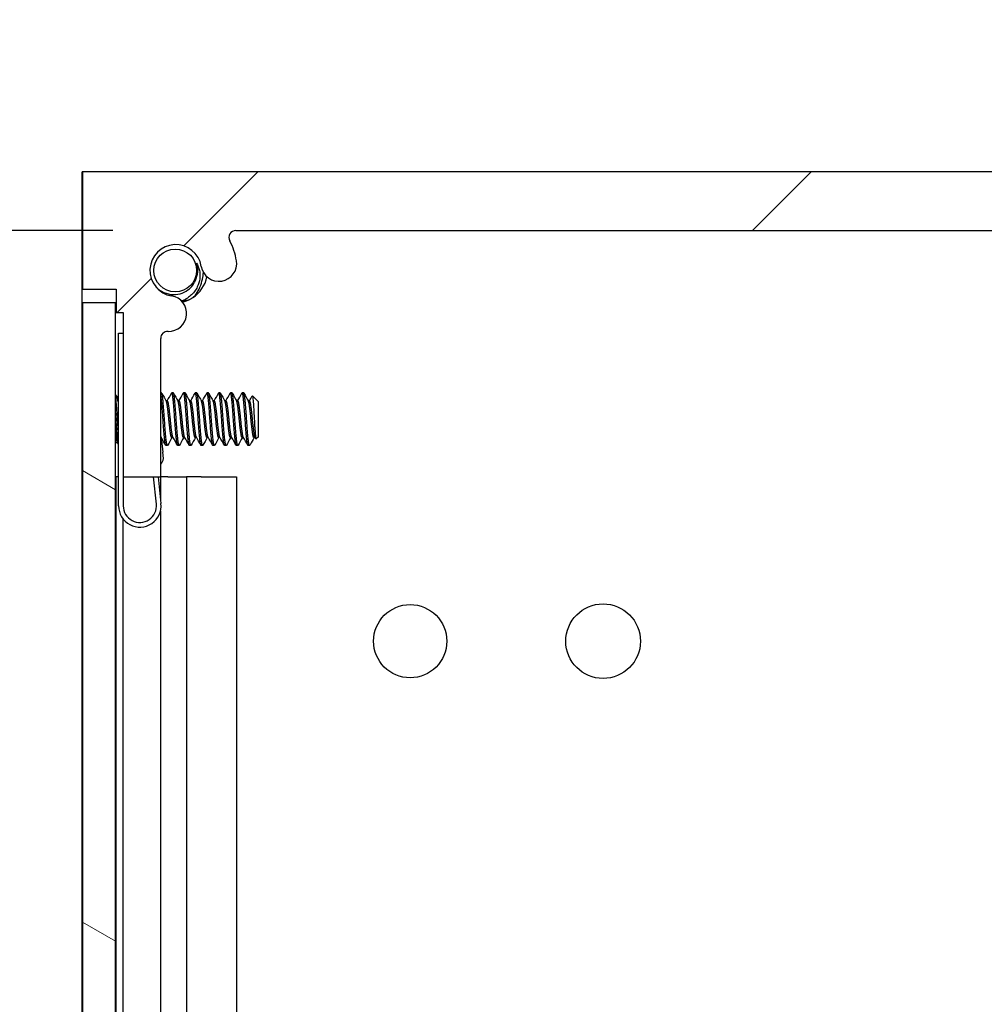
# Model space of a CAD drawing. Header units: millimetres. Extents: x 64 to 1798, y 64 to 1375.
# Tile 48 of 66: x 939 to 991, y 967 to 1020. Entities that reach past the tile are written whole.
import ezdxf

# ---------------------------------------------------------------- set-up
doc = ezdxf.new("R2010")
doc.units = ezdxf.units.MM
doc.header["$LTSCALE"] = 6.666667
for name, color, linetype, lineweight in [('Dimension (ANSI)', 7, 'Continuous', 25), ('Hatch (ANSI)', 7, 'Continuous', 18), ('Visible (ANSI)', 7, 'Continuous', 25)]:
    doc.layers.add(name, color=color, linetype=linetype, lineweight=lineweight)
doc.styles.add('Note Text (ANSI)', font='tahoma.ttf')
doc.dimstyles.new('Default - mm (ANSI)', dxfattribs={"dimscale": 6.666667, "dimtxt": 1.75, "dimasz": 1.5, "dimexe": 2, "dimexo": 1, "dimgap": 0.8, "dimtad": 0, "dimtih": 1, "dimtoh": 1, "dimrnd": 1e-08, "dimzin": 0, "dimdsep": 46, "dimtxsty": 'Note Text (ANSI)', "dimblk": 'Filled-2', "dimcen": 0.09, "dimdle": 10, "dimclrd": 256, "dimclre": 256, "dimclrt": 256, "dimadec": 1, "dimazin": 0, "dimtfac": 1.741714, "dimtofl": 0, "dimtmove": 0, "dimatfit": 3, "dimldrblk": 'Filled-1', "dimfxl": 1, "dimtolj": 1, "dimtzin": 0, "dimlwd": -1, "dimlwe": -1, "dimarcsym": 0})

# ---------------------------------------------------------------- blocks, each defined once
blk = doc.blocks.new('Filled-2')
at = {"color": 0}
for p, q in [((0, 0), (-1, 0.1667)), ((-1, 0.1667), (-1, -0.1667)), ((-1, 0), (0, 0)), ((-1, -0.1667), (0, 0))]:
    blk.add_line(p, q, dxfattribs=at)
at = {"color": 0, "flags": 128}
blk.add_lwpolyline([(-1, -0.1667), (0, 0), (-1, 0.1667), (-1, -0.1667)], dxfattribs=at)
at = {"color": 0}
blk.add_solid([(-1, -0.1667), (0, 0), (-1, 0.1667), (-1, -0.1667)], dxfattribs=at)
blk = doc.blocks.new('*D12')
at = {"layer": 'Defpoints', "color": 0, "transparency": 16777216}
for p in [(942.472, 1011.838), (862.728, 1008.663), (950.782, 1008.663)]:
    blk.add_point(p, dxfattribs=at)
at = {"layer": 'Dimension (ANSI)', "transparency": 16777216}
for p, q in [((862.728, 1021.838), (862.728, 1062.613)), ((862.728, 1062.613), (872.728, 1062.613)), ((935.806, 1011.838), (849.395, 1011.838)), ((944.115, 1008.663), (849.395, 1008.663)), ((862.728, 998.663), (862.728, 988.663))]:
    blk.add_line(p, q, dxfattribs=at)
at = {"layer": 'Dimension (ANSI)', "transparency": 16777216, "xscale": 10, "yscale": 10, "zscale": 10}
for p, rotation in [((862.728, 1011.838), 270), ((862.728, 1008.663), 90)]:
    blk.add_blockref('Filled-2', p, dxfattribs=dict(at, rotation=rotation))
at = {"layer": 'Dimension (ANSI)', "transparency": 16777216, "char_height": 11.66667, "attachment_point": 5, "style": 'Note Text (ANSI)'}
for s, insert in [('\\A1; 3.18 mm', (911.667, 1074.046)), ('\\A1;[0.125 in]', (911.667, 1049.648))]:
    blk.add_mtext(s, dxfattribs=dict(at, insert=insert))
blk = doc.blocks.new('Filled-1')
at = {"color": 0}
for p, q in [((0, 0), (-1, 0.3333)), ((-1, 0.3333), (-1, -0.3333)), ((-1, 0), (0, 0)), ((-1, -0.3333), (0, 0))]:
    blk.add_line(p, q, dxfattribs=at)
at = {"color": 0, "flags": 128}
blk.add_lwpolyline([(-1, -0.3333), (0, 0), (-1, 0.3333), (-1, -0.3333)], dxfattribs=at)
at = {"color": 0}
blk.add_solid([(-1, -0.3333), (0, 0), (-1, 0.3333), (-1, -0.3333)], dxfattribs=at)

msp = doc.modelspace()

# ---------------------------------------------------------------- hatches: boundary and pattern name
at = {"layer": 'Hatch (ANSI)'}
h = msp.add_hatch(dxfattribs=at)
h.set_pattern_fill('ANSI31', color=256, scale=169.333333, style=0)
h.set_pattern_definition([(45, (0, 0), (-14.9671, 14.9671), [])])
edge = h.paths.add_edge_path()
edge.add_line((1030.6105, 1005.4876), (1030.6105, 1011.8376))
edge.add_line((1030.6105, 1011.8376), (942.4725, 1011.8376))
edge.add_line((942.4725, 1011.8376), (942.4725, 1005.4876))
edge.add_line((942.4725, 1005.4876), (944.3015, 1005.4876))
edge.add_line((944.3015, 1005.4876), (944.3015, 1004.2176))
edge.add_line((944.3015, 1004.2176), (944.6825, 1004.2176))
edge.add_line((944.6825, 1004.2176), (944.6825, 995.3276))
edge.add_line((944.6825, 995.3276), (946.7145, 995.3276))
edge.add_line((946.7145, 995.3276), (946.7145, 1002.8263))
edge.add_ellipse((947.0955, 1002.8263), major_axis=(-0.381, 0), ratio=1, start_angle=267.54327, end_angle=360, ccw=False)
edge.add_ellipse((947.1532, 1004.1713), major_axis=(-0.0414, -0.9643), ratio=1, start_angle=0, end_angle=173.33968)
edge.add_ellipse((947.5275, 1006.5036), major_axis=(-0.2214, -1.3794), ratio=1, start_angle=108.23411, end_angle=360, ccw=False)
edge.add_ellipse((949.8599, 1006.8779), major_axis=(-0.953, -0.1529), ratio=1, start_angle=0, end_angle=180)
edge.add_ellipse((947.5275, 1006.5036), major_axis=(3.2854, 0.5272), ratio=1, start_angle=0, end_angle=19.53257)
edge.add_ellipse((950.7819, 1008.2816), major_axis=(-0.3344, -0.1827), ratio=1, start_angle=241.35038, end_angle=360, ccw=False)
edge.add_line((950.7819, 1008.6626), (1022.3011, 1008.6626))
edge.add_ellipse((1022.3011, 1008.2816), major_axis=(0, 0.381), ratio=1, start_angle=241.35038, end_angle=360, ccw=False)
edge.add_ellipse((1025.5555, 1006.5036), major_axis=(-2.92, 1.5953), ratio=1, start_angle=0, end_angle=19.53257)
edge.add_ellipse((1023.2231, 1006.8779), major_axis=(-0.953, 0.1529), ratio=1, start_angle=0, end_angle=180)
edge.add_ellipse((1025.5555, 1006.5036), major_axis=(-1.3794, 0.2214), ratio=1, start_angle=108.23411, end_angle=360, ccw=False)
edge.add_ellipse((1025.9298, 1004.1713), major_axis=(-0.1529, 0.953), ratio=1, start_angle=0, end_angle=173.33968)
edge.add_ellipse((1025.9875, 1002.8263), major_axis=(-0.0163, 0.3806), ratio=1, start_angle=267.54327, end_angle=360, ccw=False)
edge.add_line((1026.3685, 1002.8263), (1026.3685, 995.3276))
edge.add_line((1026.3685, 995.3276), (1028.4005, 995.3276))
edge.add_line((1028.4005, 995.3276), (1028.4005, 1004.2176))
edge.add_line((1028.4005, 1004.2176), (1028.7815, 1004.2176))
edge.add_line((1028.7815, 1004.2176), (1028.7815, 1005.4876))
edge.add_line((1028.7815, 1005.4876), (1030.6105, 1005.4876))
h = msp.add_hatch(dxfattribs=at)
h.set_pattern_fill('ANSI31', color=256, scale=169.333333, angle=105, style=0)
h.set_pattern_definition([(150, (0, 0), (-10.58333, -18.33087), [])])
h.paths.add_polyline_path([(942.4725, 460.1469), (944.2759, 460.1469), (944.2759, 1004.7483), (942.4725, 1004.7483)])

# ---------------------------------------------------------------- linework, layer by layer
at = {"layer": 'Visible (ANSI)'}
for p, q in [((942.4594, 995.3376), (942.4594, 1011.8376)), ((942.4725, 1011.8376), (942.4594, 1011.8376)), ((1030.6105, 1011.8376), (942.4725, 1011.8376)), ((942.4725, 1011.8376), (942.4725, 1005.4876)), ((950.7819, 1008.6626), (1022.3011, 1008.6626)), ((942.4725, 1005.4876), (944.3015, 1005.4876)), ((944.3015, 1005.4876), (944.3015, 1004.2176)), ((944.2759, 1004.7483), (942.4725, 1004.7483)), ((942.4725, 1004.7483), (942.4725, 460.1469)), ((944.2759, 460.1469), (944.2759, 1004.7483)), ((944.3015, 1004.2176), (944.6825, 1004.2176)), ((944.6825, 1004.2176), (944.6825, 995.3276)), ((944.4325, 1003.1126), (944.6825, 1003.1126)), ((944.4325, 993.7626), (944.4325, 1003.1126)), ((946.7259, 1002.9107), (946.7236, 1002.909)), ((946.7244, 1002.9127), (946.7259, 1002.9107)), ((946.7145, 995.3276), (946.7145, 1002.8263)), ((944.4325, 999.6133), (944.2911, 999.7547)), ((946.7587, 999.8715), (946.7145, 999.8715)), ((947.3937, 999.8715), (947.3144, 999.8715)), ((948.0287, 999.8715), (947.9494, 999.8715)), ((948.6637, 999.8715), (948.5844, 999.8715)), ((949.2987, 999.8715), (949.2194, 999.8715)), ((949.9337, 999.8715), (949.8544, 999.8715)), ((950.5687, 999.8715), (950.4894, 999.8715)), ((951.2037, 999.8715), (951.1244, 999.8715)), ((951.9975, 999.3953), (951.6744, 999.7183)), ((947.0762, 999.4419), (947.0068, 999.4419)), ((947.7112, 999.4419), (947.6418, 999.4419)), ((948.3462, 999.4419), (948.2768, 999.4419)), ((948.9812, 999.4419), (948.9118, 999.4419)), ((949.6162, 999.4419), (949.5468, 999.4419)), ((950.2512, 999.4419), (950.1818, 999.4419)), ((950.8862, 999.4419), (950.8168, 999.4419)), ((951.5212, 999.4419), (951.4518, 999.4419)), ((951.9975, 997.503), (951.9975, 999.3953)), ((944.351, 997.2034), (944.2759, 997.1283)), ((946.7407, 997.4916), (946.7615, 997.2977)), ((946.7488, 997.4563), (946.7445, 997.4563)), ((946.7615, 997.2977), (946.8291, 996.6683)), ((947.0762, 997.0267), (946.9969, 997.0267)), ((947.3838, 997.4563), (947.3144, 997.4563)), ((947.7112, 997.0267), (947.6319, 997.0267)), ((948.0188, 997.4563), (947.9494, 997.4563)), ((948.3462, 997.0267), (948.2669, 997.0267)), ((948.6538, 997.4563), (948.5844, 997.4563)), ((948.9812, 997.0267), (948.9019, 997.0267)), ((949.2888, 997.4563), (949.2194, 997.4563)), ((949.6162, 997.0267), (949.5369, 997.0267)), ((949.9238, 997.4563), (949.8544, 997.4563)), ((950.2512, 997.0267), (950.1719, 997.0267)), ((950.5588, 997.4563), (950.4894, 997.4563)), ((950.8862, 997.0267), (950.8069, 997.0267)), ((951.1938, 997.4563), (951.1244, 997.4563)), ((951.5212, 997.0267), (951.4419, 997.0267)), ((951.8288, 997.4563), (951.7594, 997.4563)), ((951.9975, 997.503), (951.8787, 997.3842)), ((946.8658, 996.3273), (946.8291, 996.6683)), ((942.4725, 995.3376), (942.4594, 995.3376)), ((942.4594, 469.5576), (942.4594, 995.3376)), ((944.2884, 995.3376), (944.2759, 995.3376)), ((944.2884, 995.3376), (944.2884, 911.5581)), ((944.4325, 995.3376), (944.2884, 995.3376)), ((944.6825, 995.3276), (946.7145, 995.3276)), ((944.6825, 995.3276), (944.6825, 993.7626)), ((946.4773, 993.8588), (946.3195, 995.3276)), ((946.5709, 995.3276), (946.7259, 993.8855)), ((946.7014, 995.3276), (946.7014, 994.1136)), ((947.0987, 995.3376), (946.7145, 995.3376)), ((947.0987, 995.3376), (948.1053, 995.3376)), ((948.8937, 995.3376), (948.1053, 995.3376)), ((948.1053, 995.3376), (948.1053, 911.5457)), ((948.8937, 995.3376), (950.812, 995.3376)), ((950.812, 995.3376), (950.812, 911.249)), ((946.7014, 993.497), (946.7014, 913.4976)), ((944.6694, 993.0635), (944.6694, 913.4976))]:
    msp.add_line(p, q, dxfattribs=at)
for centre, radius in [((947.5013, 1006.5036), 1.1573), ((960.214, 986.4376), 1.981), ((970.6534, 986.4376), 2.0193)]:
    msp.add_circle(centre, radius, dxfattribs=at)
for centre, radius, start, end in [((950.7819, 1008.2816), 0.381, 90, 208.64962), ((947.5275, 1006.5036), 1.397, 9.11705, 260.88295), ((947.5275, 1006.5036), 3.3274, 9.11705, 28.64962), ((947.5013, 1006.5036), 1.2156, 333.64437, 18.64437), ((949.8599, 1006.8779), 0.9652, 189.11705, 9.11705), ((947.5013, 1006.5036), 1.75, 302.73718, 348.61231), ((947.1532, 1004.1713), 0.9652, 267.54327, 80.88295), ((947.5013, 1006.5036), 1.75, 282.77165, 297.26282), ((947.0955, 1002.8263), 0.381, 87.54327, 180), ((946.273, 996.4198), 0.6, 317.38281, 351.13415), ((945.5825, 993.7626), 1.15, 180, 6.13415), ((945.5825, 993.7626), 0.9, 180, 6.13415)]:
    msp.add_arc(centre, radius, start, end, dxfattribs=at)
for points in [[(948.6531, 1006.8922), (948.7281, 1006.7726), (948.7801, 1006.6425), (948.8087, 1006.5036)], [(944.2759, 999.7819), (944.2868, 999.7625), (944.2976, 999.7431), (944.3085, 999.7237)], [(946.7727, 999.8591), (946.8537, 999.7142), (946.9349, 999.5693), (947.0165, 999.4247)], [(947.0663, 999.4419), (947.1446, 999.5808), (947.2226, 999.7199), (947.3004, 999.8591)], [(947.4077, 999.8591), (947.4887, 999.7142), (947.5699, 999.5693), (947.6515, 999.4247)], [(947.7013, 999.4419), (947.7796, 999.5808), (947.8576, 999.7199), (947.9354, 999.8591)], [(948.0427, 999.8591), (948.1237, 999.7142), (948.2049, 999.5693), (948.2865, 999.4247)], [(948.3363, 999.4419), (948.4146, 999.5808), (948.4926, 999.7199), (948.5704, 999.8591)], [(948.6777, 999.8591), (948.7587, 999.7142), (948.8399, 999.5693), (948.9215, 999.4247)], [(948.9713, 999.4419), (949.0496, 999.5808), (949.1276, 999.7199), (949.2054, 999.8591)], [(949.3127, 999.8591), (949.3937, 999.7142), (949.4749, 999.5693), (949.5565, 999.4247)], [(949.6063, 999.4419), (949.6846, 999.5808), (949.7626, 999.7199), (949.8404, 999.8591)], [(949.9477, 999.8591), (950.0287, 999.7142), (950.1099, 999.5693), (950.1915, 999.4247)], [(950.2413, 999.4419), (950.3196, 999.5808), (950.3976, 999.7199), (950.4754, 999.8591)], [(950.5827, 999.8591), (950.6637, 999.7142), (950.7449, 999.5693), (950.8265, 999.4247)], [(950.8763, 999.4419), (950.9546, 999.5808), (951.0326, 999.7199), (951.1104, 999.8591)], [(951.2177, 999.8591), (951.2987, 999.7142), (951.3799, 999.5693), (951.4615, 999.4247)], [(951.5113, 999.4419), (951.5625, 999.5327), (951.6135, 999.6236), (951.6645, 999.7145)], [(944.4325, 997.0578), (944.4037, 997.1093), (944.3748, 997.1608), (944.3459, 997.2124)], [(946.9829, 997.0391), (946.9033, 997.1815), (946.8235, 997.3238), (946.7434, 997.4659)], [(947.3243, 997.4563), (947.246, 997.3174), (947.168, 997.1783), (947.0902, 997.0391)], [(947.6179, 997.0391), (947.5369, 997.1841), (947.4557, 997.3289), (947.3741, 997.4736)], [(947.9593, 997.4563), (947.881, 997.3174), (947.803, 997.1783), (947.7252, 997.0391)], [(948.2529, 997.0391), (948.1719, 997.1841), (948.0907, 997.3289), (948.0091, 997.4736)], [(948.5943, 997.4563), (948.516, 997.3174), (948.438, 997.1783), (948.3602, 997.0391)], [(948.8879, 997.0391), (948.8069, 997.1841), (948.7257, 997.3289), (948.6441, 997.4736)], [(949.2293, 997.4563), (949.151, 997.3174), (949.073, 997.1783), (948.9952, 997.0391)], [(949.5229, 997.0391), (949.4419, 997.1841), (949.3607, 997.3289), (949.2791, 997.4736)], [(949.8643, 997.4563), (949.786, 997.3174), (949.708, 997.1783), (949.6302, 997.0391)], [(950.1579, 997.0391), (950.0769, 997.1841), (949.9957, 997.3289), (949.9141, 997.4736)], [(950.4993, 997.4563), (950.421, 997.3174), (950.343, 997.1783), (950.2652, 997.0391)], [(950.7929, 997.0391), (950.7119, 997.1841), (950.6307, 997.3289), (950.5491, 997.4736)], [(951.1343, 997.4563), (951.056, 997.3174), (950.978, 997.1783), (950.9002, 997.0391)], [(951.4279, 997.0391), (951.3469, 997.1841), (951.2657, 997.3289), (951.1841, 997.4736)], [(951.5533, 997.0714), (951.5426, 997.0523), (951.5319, 997.0373), (951.5212, 997.0267)], [(951.7693, 997.4563), (951.697, 997.3282), (951.6251, 997.1998), (951.5533, 997.0714)], [(951.867, 997.3885), (951.851, 997.4169), (951.8351, 997.4452), (951.8191, 997.4736)]]:
    msp.add_open_spline(points, degree=3, dxfattribs=at)
for points, knots in [([(948.8087, 1006.5036), (948.8269, 1006.4147), (948.8514, 1006.2565), (948.808, 1005.9005), (948.7629, 1005.7492), (948.6548, 1005.5296), (948.6044, 1005.4456), (948.4127, 1005.1998), (948.2637, 1005.0677), (948.0397, 1004.9326), (947.9858, 1004.9044), (947.9326, 1004.8801)], [-0.24859162, -0.24859162, -0.24859162, -0.24859162, -0.18447185, -0.18447185, -0.13477487, -0.13477487, -0.10701936, -0.10701936, -0.05891666, -0.05891666, -0.0433607, -0.0433607, -0.0433607, -0.0433607]), ([(948.6264, 1005.2168), (948.7836, 1005.4476), (948.9085, 1005.7279), (948.9987, 1006.1478), (949.0145, 1006.2747), (949.02, 1006.4011)], [0, 0, 0, 0, 0.08637865, 0.08637865, 0.12263776, 0.12263776, 0.12263776, 0.12263776]), ([(946.4429, 1005.623), (946.5032, 1005.5584), (946.5713, 1005.4979), (946.7915, 1005.3408), (946.9548, 1005.2677), (947.2876, 1005.1923), (947.4651, 1005.183), (947.8032, 1005.2423), (947.9534, 1005.2991), (948.2269, 1005.4661), (948.3247, 1005.5616), (948.4735, 1005.7346), (948.5414, 1005.845), (948.5906, 1005.964)], [-0.18826915, -0.18826915, -0.18826915, -0.18826915, -0.16890819, -0.16890819, -0.13215384, -0.13215384, -0.09808162, -0.09808162, -0.06858842, -0.06858842, -0.0387126, -0.0387126, 0, 0, 0, 0]), ([(948.3776, 1004.9858), (948.4407, 1005.0223), (948.503, 1005.0711), (948.5816, 1005.1559), (948.6054, 1005.186), (948.6264, 1005.2168)], [0.35507705, 0.35507705, 0.35507705, 0.35507705, 0.376950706, 0.376950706, 0.387862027, 0.387862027, 0.387862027, 0.387862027]), ([(947.8076, 1004.8808), (947.8087, 1004.8807), (947.8098, 1004.8807), (947.8515, 1004.8794), (947.8921, 1004.8792), (947.9326, 1004.8801)], [-0.041214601, -0.041214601, -0.041214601, -0.041214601, -0.040879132, -0.040879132, -0.028690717, -0.028690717, -0.028690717, -0.028690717]), ([(947.9326, 1004.8801), (947.9597, 1004.8806), (947.9868, 1004.8817), (948.027, 1004.884), (948.0401, 1004.8849), (948.0532, 1004.8858)], [0.254428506, 0.254428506, 0.254428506, 0.254428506, 0.262327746, 0.262327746, 0.266158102, 0.266158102, 0.266158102, 0.266158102]), ([(948.0532, 1004.8858), (948.0904, 1004.8886), (948.1283, 1004.8942), (948.241, 1004.9199), (948.3144, 1004.9494), (948.3776, 1004.9858)], [0.322292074, 0.322292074, 0.322292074, 0.322292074, 0.333203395, 0.333203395, 0.35507705, 0.35507705, 0.35507705, 0.35507705]), ([(944.4325, 999.3335), (944.4302, 999.3431), (944.4279, 999.3526), (944.3923, 999.498), (944.3671, 999.5853), (944.3339, 999.6728), (944.3212, 999.701), (944.3085, 999.7237)], [-0.078849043, -0.078849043, -0.078849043, -0.078849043, -0.076431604, -0.076431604, -0.041316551, -0.041316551, -0.019660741, -0.019660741, -0.019660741, -0.019660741]), ([(951.6645, 999.7145), (951.6663, 999.7178), (951.6682, 999.7197), (951.6789, 999.7219), (951.6878, 999.6912), (951.7031, 999.5817), (951.7107, 999.5015), (951.7288, 999.2605), (951.7371, 999.137), (951.7508, 998.9171), (951.756, 998.8292), (951.7677, 998.6222), (951.7729, 998.5222), (951.7766, 998.4491)], [-0.15822158, -0.15822158, -0.15822158, -0.15822158, -0.1484776, -0.1484776, -0.10250817, -0.10250817, -0.06653819, -0.06653819, -0.03897493, -0.03897493, -0.02198565, -0.02198565, -0.000001, -0.000001, -0.000001, -0.000001]), ([(951.7766, 998.4491), (951.7812, 998.3587), (951.7865, 998.2595), (951.7985, 998.0592), (951.8041, 997.9739), (951.8183, 997.7749), (951.8269, 997.6707), (951.8417, 997.5192), (951.8492, 997.4474), (951.8657, 997.386), (951.8722, 997.3776), (951.8787, 997.3842)], [-0.2355869, -0.2355869, -0.2355869, -0.2355869, -0.20366001, -0.20366001, -0.17794617, -0.17794617, -0.13906218, -0.13906218, -0.107081, -0.107081, -0.08773085, -0.08773085, -0.08773085, -0.08773085]), ([(944.2759, 998.0027), (944.2789, 997.9475), (944.282, 997.8938), (944.294, 997.6942), (944.303, 997.565), (944.3177, 997.3866), (944.3246, 997.3062), (944.3377, 997.2343), (944.3418, 997.2197), (944.3459, 997.2124)], [-0.1968102, -0.1968102, -0.1968102, -0.1968102, -0.17074357, -0.17074357, -0.09624881, -0.09624881, -0.0419821, -0.0419821, -0.01875945, -0.01875945, -0.01875945, -0.01875945])]:
    msp.add_open_spline(points, degree=3, knots=knots, dxfattribs=at)
for points, weights, knots in [([(946.8381, 998.4491), (946.7852, 999.2703), (946.7323, 999.6809), (946.7238, 999.747), (946.7145, 999.7909)], [1, 0.866025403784, 1, 0.975708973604, 0.96022639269], [0.5625, 0.5625, 0.5625, 0.572916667, 0.572916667, 0.57480532, 0.57480532, 0.57480532]), ([(946.9175, 998.4491), (946.8646, 999.2703), (946.8117, 999.6809), (946.7871, 999.8715), (946.7587, 999.8715)], [1, 0.866025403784, 1, 0.933012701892, 0.933012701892], [0.5, 0.5, 0.5, 0.510416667, 0.510416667, 0.515625, 0.515625, 0.515625]), ([(947.4731, 998.4491), (947.4202, 999.2703), (947.3673, 999.6809), (947.3361, 999.9229), (947.3004, 999.8591)], [1, 0.866025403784, 1, 0.916453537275, 0.937106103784], [0.5, 0.5, 0.5, 0.510416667, 0.510416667, 0.516912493, 0.516912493, 0.516912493]), ([(947.5525, 998.4491), (947.4996, 999.2703), (947.4467, 999.6809), (947.4221, 999.8715), (947.3937, 999.8715)], [1, 0.866025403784, 1, 0.933012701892, 0.933012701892], [0.4375, 0.4375, 0.4375, 0.447916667, 0.447916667, 0.453125, 0.453125, 0.453125]), ([(948.1081, 998.4491), (948.0552, 999.2703), (948.0023, 999.6809), (947.9711, 999.9229), (947.9354, 999.8591)], [1, 0.866025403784, 1, 0.916453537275, 0.937106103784], [0.4375, 0.4375, 0.4375, 0.447916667, 0.447916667, 0.454412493, 0.454412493, 0.454412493]), ([(948.1875, 998.4491), (948.1346, 999.2703), (948.0817, 999.6809), (948.0571, 999.8715), (948.0287, 999.8715)], [1, 0.866025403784, 1, 0.933012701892, 0.933012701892], [0.375, 0.375, 0.375, 0.385416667, 0.385416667, 0.390625, 0.390625, 0.390625]), ([(948.7431, 998.4491), (948.6902, 999.2703), (948.6373, 999.6809), (948.6061, 999.9229), (948.5704, 999.8591)], [1, 0.866025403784, 1, 0.916453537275, 0.937106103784], [0.375, 0.375, 0.375, 0.385416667, 0.385416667, 0.391912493, 0.391912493, 0.391912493]), ([(948.8225, 998.4491), (948.7696, 999.2703), (948.7167, 999.6809), (948.6921, 999.8715), (948.6637, 999.8715)], [1, 0.866025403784, 1, 0.933012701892, 0.933012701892], [0.3125, 0.3125, 0.3125, 0.322916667, 0.322916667, 0.328125, 0.328125, 0.328125]), ([(949.3781, 998.4491), (949.3252, 999.2703), (949.2723, 999.6809), (949.2411, 999.9229), (949.2054, 999.8591)], [1, 0.866025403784, 1, 0.916453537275, 0.937106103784], [0.3125, 0.3125, 0.3125, 0.322916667, 0.322916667, 0.329412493, 0.329412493, 0.329412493]), ([(949.4575, 998.4491), (949.4046, 999.2703), (949.3517, 999.6809), (949.3271, 999.8715), (949.2987, 999.8715)], [1, 0.866025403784, 1, 0.933012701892, 0.933012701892], [0.25, 0.25, 0.25, 0.260416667, 0.260416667, 0.265625, 0.265625, 0.265625]), ([(950.0131, 998.4491), (949.9602, 999.2703), (949.9073, 999.6809), (949.8761, 999.9229), (949.8404, 999.8591)], [1, 0.866025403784, 1, 0.916453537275, 0.937106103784], [0.25, 0.25, 0.25, 0.260416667, 0.260416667, 0.266912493, 0.266912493, 0.266912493]), ([(950.0925, 998.4491), (950.0396, 999.2703), (949.9867, 999.6809), (949.9621, 999.8715), (949.9337, 999.8715)], [1, 0.866025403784, 1, 0.933012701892, 0.933012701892], [0.1875, 0.1875, 0.1875, 0.197916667, 0.197916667, 0.203125, 0.203125, 0.203125]), ([(950.6481, 998.4491), (950.5952, 999.2703), (950.5423, 999.6809), (950.5111, 999.9229), (950.4754, 999.8591)], [1, 0.866025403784, 1, 0.916453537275, 0.937106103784], [0.1875, 0.1875, 0.1875, 0.197916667, 0.197916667, 0.204412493, 0.204412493, 0.204412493]), ([(950.7275, 998.4491), (950.6746, 999.2703), (950.6217, 999.6809), (950.5971, 999.8715), (950.5687, 999.8715)], [1, 0.866025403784, 1, 0.933012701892, 0.933012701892], [0.125, 0.125, 0.125, 0.135416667, 0.135416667, 0.140625, 0.140625, 0.140625]), ([(951.2831, 998.4491), (951.2302, 999.2703), (951.1773, 999.6809), (951.1461, 999.9229), (951.1104, 999.8591)], [1, 0.866025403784, 1, 0.916453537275, 0.937106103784], [0.125, 0.125, 0.125, 0.135416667, 0.135416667, 0.141912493, 0.141912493, 0.141912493]), ([(951.3625, 998.4491), (951.3096, 999.2703), (951.2567, 999.6809), (951.2321, 999.8715), (951.2037, 999.8715)], [1, 0.866025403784, 1, 0.933012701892, 0.933012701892], [0.0625, 0.0625, 0.0625, 0.072916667, 0.072916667, 0.078125, 0.078125, 0.078125]), ([(947.3144, 997.4563), (947.286, 997.4563), (947.2615, 997.5893), (947.2085, 997.8759), (947.1556, 998.4491), (947.1027, 999.0223), (947.0498, 999.3089), (947.0342, 999.3933), (947.0165, 999.4247)], [0.933012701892, 0.933012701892, 1, 0.866025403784, 1, 0.866025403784, 1, 0.956426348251, 0.941196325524], [0.484375, 0.484375, 0.484375, 0.489583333, 0.489583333, 0.5, 0.5, 0.510416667, 0.510416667, 0.513804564, 0.513804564, 0.513804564]), ([(947.3741, 997.4736), (947.3564, 997.5049), (947.3408, 997.5893), (947.2879, 997.8759), (947.235, 998.4491), (947.1821, 999.0223), (947.1292, 999.3089), (947.1046, 999.4419), (947.0762, 999.4419)], [0.941196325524, 0.956426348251, 1, 0.866025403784, 1, 0.866025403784, 1, 0.933012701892, 0.933012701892], [0.486195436, 0.486195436, 0.486195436, 0.489583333, 0.489583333, 0.5, 0.5, 0.510416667, 0.510416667, 0.515625, 0.515625, 0.515625]), ([(947.9494, 997.4563), (947.921, 997.4563), (947.8965, 997.5893), (947.8435, 997.8759), (947.7906, 998.4491), (947.7377, 999.0223), (947.6848, 999.3089), (947.6692, 999.3933), (947.6515, 999.4247)], [0.933012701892, 0.933012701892, 1, 0.866025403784, 1, 0.866025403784, 1, 0.956426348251, 0.941196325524], [0.421875, 0.421875, 0.421875, 0.427083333, 0.427083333, 0.4375, 0.4375, 0.447916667, 0.447916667, 0.451304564, 0.451304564, 0.451304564]), ([(948.0091, 997.4736), (947.9914, 997.5049), (947.9758, 997.5893), (947.9229, 997.8759), (947.87, 998.4491), (947.8171, 999.0223), (947.7642, 999.3089), (947.7396, 999.4419), (947.7112, 999.4419)], [0.941196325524, 0.956426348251, 1, 0.866025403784, 1, 0.866025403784, 1, 0.933012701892, 0.933012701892], [0.423695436, 0.423695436, 0.423695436, 0.427083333, 0.427083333, 0.4375, 0.4375, 0.447916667, 0.447916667, 0.453125, 0.453125, 0.453125]), ([(948.5844, 997.4563), (948.556, 997.4563), (948.5315, 997.5893), (948.4785, 997.8759), (948.4256, 998.4491), (948.3727, 999.0223), (948.3198, 999.3089), (948.3042, 999.3933), (948.2865, 999.4247)], [0.933012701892, 0.933012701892, 1, 0.866025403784, 1, 0.866025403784, 1, 0.956426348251, 0.941196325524], [0.359375, 0.359375, 0.359375, 0.364583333, 0.364583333, 0.375, 0.375, 0.385416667, 0.385416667, 0.388804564, 0.388804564, 0.388804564]), ([(948.6441, 997.4736), (948.6264, 997.5049), (948.6108, 997.5893), (948.5579, 997.8759), (948.505, 998.4491), (948.4521, 999.0223), (948.3992, 999.3089), (948.3746, 999.4419), (948.3462, 999.4419)], [0.941196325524, 0.956426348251, 1, 0.866025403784, 1, 0.866025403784, 1, 0.933012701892, 0.933012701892], [0.361195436, 0.361195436, 0.361195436, 0.364583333, 0.364583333, 0.375, 0.375, 0.385416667, 0.385416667, 0.390625, 0.390625, 0.390625]), ([(949.2194, 997.4563), (949.191, 997.4563), (949.1665, 997.5893), (949.1135, 997.8759), (949.0606, 998.4491), (949.0077, 999.0223), (948.9548, 999.3089), (948.9392, 999.3933), (948.9215, 999.4247)], [0.933012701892, 0.933012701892, 1, 0.866025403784, 1, 0.866025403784, 1, 0.956426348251, 0.941196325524], [0.296875, 0.296875, 0.296875, 0.302083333, 0.302083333, 0.3125, 0.3125, 0.322916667, 0.322916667, 0.326304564, 0.326304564, 0.326304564]), ([(949.2791, 997.4736), (949.2614, 997.5049), (949.2458, 997.5893), (949.1929, 997.8759), (949.14, 998.4491), (949.0871, 999.0223), (949.0342, 999.3089), (949.0096, 999.4419), (948.9812, 999.4419)], [0.941196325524, 0.956426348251, 1, 0.866025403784, 1, 0.866025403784, 1, 0.933012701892, 0.933012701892], [0.298695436, 0.298695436, 0.298695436, 0.302083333, 0.302083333, 0.3125, 0.3125, 0.322916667, 0.322916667, 0.328125, 0.328125, 0.328125]), ([(949.8544, 997.4563), (949.826, 997.4563), (949.8015, 997.5893), (949.7485, 997.8759), (949.6956, 998.4491), (949.6427, 999.0223), (949.5898, 999.3089), (949.5742, 999.3933), (949.5565, 999.4247)], [0.933012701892, 0.933012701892, 1, 0.866025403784, 1, 0.866025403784, 1, 0.956426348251, 0.941196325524], [0.234375, 0.234375, 0.234375, 0.239583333, 0.239583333, 0.25, 0.25, 0.260416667, 0.260416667, 0.263804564, 0.263804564, 0.263804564]), ([(949.9141, 997.4736), (949.8964, 997.5049), (949.8808, 997.5893), (949.8279, 997.8759), (949.775, 998.4491), (949.7221, 999.0223), (949.6692, 999.3089), (949.6446, 999.4419), (949.6162, 999.4419)], [0.941196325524, 0.956426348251, 1, 0.866025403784, 1, 0.866025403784, 1, 0.933012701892, 0.933012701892], [0.236195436, 0.236195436, 0.236195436, 0.239583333, 0.239583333, 0.25, 0.25, 0.260416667, 0.260416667, 0.265625, 0.265625, 0.265625]), ([(950.4894, 997.4563), (950.461, 997.4563), (950.4365, 997.5893), (950.3835, 997.8759), (950.3306, 998.4491), (950.2777, 999.0223), (950.2248, 999.3089), (950.2092, 999.3933), (950.1915, 999.4247)], [0.933012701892, 0.933012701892, 1, 0.866025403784, 1, 0.866025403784, 1, 0.956426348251, 0.941196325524], [0.171875, 0.171875, 0.171875, 0.177083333, 0.177083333, 0.1875, 0.1875, 0.197916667, 0.197916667, 0.201304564, 0.201304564, 0.201304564]), ([(950.5491, 997.4736), (950.5314, 997.5049), (950.5158, 997.5893), (950.4629, 997.8759), (950.41, 998.4491), (950.3571, 999.0223), (950.3042, 999.3089), (950.2796, 999.4419), (950.2512, 999.4419)], [0.941196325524, 0.956426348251, 1, 0.866025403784, 1, 0.866025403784, 1, 0.933012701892, 0.933012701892], [0.173695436, 0.173695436, 0.173695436, 0.177083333, 0.177083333, 0.1875, 0.1875, 0.197916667, 0.197916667, 0.203125, 0.203125, 0.203125]), ([(951.1244, 997.4563), (951.096, 997.4563), (951.0715, 997.5893), (951.0185, 997.8759), (950.9656, 998.4491), (950.9127, 999.0223), (950.8598, 999.3089), (950.8442, 999.3933), (950.8265, 999.4247)], [0.933012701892, 0.933012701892, 1, 0.866025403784, 1, 0.866025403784, 1, 0.956426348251, 0.941196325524], [0.109375, 0.109375, 0.109375, 0.114583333, 0.114583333, 0.125, 0.125, 0.135416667, 0.135416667, 0.138804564, 0.138804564, 0.138804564]), ([(951.1841, 997.4736), (951.1664, 997.5049), (951.1508, 997.5893), (951.0979, 997.8759), (951.045, 998.4491), (950.9921, 999.0223), (950.9392, 999.3089), (950.9146, 999.4419), (950.8862, 999.4419)], [0.941196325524, 0.956426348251, 1, 0.866025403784, 1, 0.866025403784, 1, 0.933012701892, 0.933012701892], [0.111195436, 0.111195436, 0.111195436, 0.114583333, 0.114583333, 0.125, 0.125, 0.135416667, 0.135416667, 0.140625, 0.140625, 0.140625]), ([(951.7594, 997.4563), (951.731, 997.4563), (951.7065, 997.5893), (951.6535, 997.8759), (951.6006, 998.4491), (951.5477, 999.0223), (951.4948, 999.3089), (951.4792, 999.3933), (951.4615, 999.4247)], [0.933012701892, 0.933012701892, 1, 0.866025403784, 1, 0.866025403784, 1, 0.956426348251, 0.941196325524], [0.046875, 0.046875, 0.046875, 0.052083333, 0.052083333, 0.0625, 0.0625, 0.072916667, 0.072916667, 0.076304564, 0.076304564, 0.076304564]), ([(951.8191, 997.4736), (951.8014, 997.5049), (951.7858, 997.5893), (951.7329, 997.8759), (951.68, 998.4491), (951.6271, 999.0223), (951.5742, 999.3089), (951.5496, 999.4419), (951.5212, 999.4419)], [0.941196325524, 0.956426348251, 1, 0.866025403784, 1, 0.866025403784, 1, 0.933012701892, 0.933012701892], [0.048695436, 0.048695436, 0.048695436, 0.052083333, 0.052083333, 0.0625, 0.0625, 0.072916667, 0.072916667, 0.078125, 0.078125, 0.078125]), ([(944.4325, 997.065), (944.4174, 997.113), (944.404, 997.2173), (944.351, 997.6279), (944.2981, 998.4491)], [0.945725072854, 0.962194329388, 1, 0.866025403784, 1], [0.799143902, 0.799143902, 0.799143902, 0.802083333, 0.802083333, 0.8125, 0.8125, 0.8125]), ([(946.9969, 997.0267), (946.9685, 997.0267), (946.944, 997.2173), (946.891, 997.6279), (946.8381, 998.4491)], [0.933012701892, 0.933012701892, 1, 0.866025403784, 1], [0.546875, 0.546875, 0.546875, 0.552083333, 0.552083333, 0.5625, 0.5625, 0.5625]), ([(947.0902, 997.0391), (947.0545, 996.9753), (947.0233, 997.2173), (946.9704, 997.6279), (946.9175, 998.4491)], [0.937106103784, 0.916453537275, 1, 0.866025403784, 1], [0.483087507, 0.483087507, 0.483087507, 0.489583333, 0.489583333, 0.5, 0.5, 0.5]), ([(947.6319, 997.0267), (947.6035, 997.0267), (947.579, 997.2173), (947.526, 997.6279), (947.4731, 998.4491)], [0.933012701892, 0.933012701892, 1, 0.866025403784, 1], [0.484375, 0.484375, 0.484375, 0.489583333, 0.489583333, 0.5, 0.5, 0.5]), ([(947.7252, 997.0391), (947.6895, 996.9753), (947.6583, 997.2173), (947.6054, 997.6279), (947.5525, 998.4491)], [0.937106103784, 0.916453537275, 1, 0.866025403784, 1], [0.420587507, 0.420587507, 0.420587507, 0.427083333, 0.427083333, 0.4375, 0.4375, 0.4375]), ([(948.2669, 997.0267), (948.2385, 997.0267), (948.214, 997.2173), (948.161, 997.6279), (948.1081, 998.4491)], [0.933012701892, 0.933012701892, 1, 0.866025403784, 1], [0.421875, 0.421875, 0.421875, 0.427083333, 0.427083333, 0.4375, 0.4375, 0.4375]), ([(948.3602, 997.0391), (948.3245, 996.9753), (948.2933, 997.2173), (948.2404, 997.6279), (948.1875, 998.4491)], [0.937106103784, 0.916453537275, 1, 0.866025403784, 1], [0.358087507, 0.358087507, 0.358087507, 0.364583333, 0.364583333, 0.375, 0.375, 0.375]), ([(948.9019, 997.0267), (948.8735, 997.0267), (948.849, 997.2173), (948.796, 997.6279), (948.7431, 998.4491)], [0.933012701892, 0.933012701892, 1, 0.866025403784, 1], [0.359375, 0.359375, 0.359375, 0.364583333, 0.364583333, 0.375, 0.375, 0.375]), ([(948.9952, 997.0391), (948.9595, 996.9753), (948.9283, 997.2173), (948.8754, 997.6279), (948.8225, 998.4491)], [0.937106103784, 0.916453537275, 1, 0.866025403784, 1], [0.295587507, 0.295587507, 0.295587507, 0.302083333, 0.302083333, 0.3125, 0.3125, 0.3125]), ([(949.5369, 997.0267), (949.5085, 997.0267), (949.484, 997.2173), (949.431, 997.6279), (949.3781, 998.4491)], [0.933012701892, 0.933012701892, 1, 0.866025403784, 1], [0.296875, 0.296875, 0.296875, 0.302083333, 0.302083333, 0.3125, 0.3125, 0.3125]), ([(949.6302, 997.0391), (949.5945, 996.9753), (949.5633, 997.2173), (949.5104, 997.6279), (949.4575, 998.4491)], [0.937106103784, 0.916453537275, 1, 0.866025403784, 1], [0.233087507, 0.233087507, 0.233087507, 0.239583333, 0.239583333, 0.25, 0.25, 0.25]), ([(950.1719, 997.0267), (950.1435, 997.0267), (950.119, 997.2173), (950.066, 997.6279), (950.0131, 998.4491)], [0.933012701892, 0.933012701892, 1, 0.866025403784, 1], [0.234375, 0.234375, 0.234375, 0.239583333, 0.239583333, 0.25, 0.25, 0.25]), ([(950.2652, 997.0391), (950.2295, 996.9753), (950.1983, 997.2173), (950.1454, 997.6279), (950.0925, 998.4491)], [0.937106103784, 0.916453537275, 1, 0.866025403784, 1], [0.170587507, 0.170587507, 0.170587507, 0.177083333, 0.177083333, 0.1875, 0.1875, 0.1875]), ([(950.8069, 997.0267), (950.7785, 997.0267), (950.754, 997.2173), (950.701, 997.6279), (950.6481, 998.4491)], [0.933012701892, 0.933012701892, 1, 0.866025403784, 1], [0.171875, 0.171875, 0.171875, 0.177083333, 0.177083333, 0.1875, 0.1875, 0.1875]), ([(950.9002, 997.0391), (950.8645, 996.9753), (950.8333, 997.2173), (950.7804, 997.6279), (950.7275, 998.4491)], [0.937106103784, 0.916453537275, 1, 0.866025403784, 1], [0.108087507, 0.108087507, 0.108087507, 0.114583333, 0.114583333, 0.125, 0.125, 0.125]), ([(951.4419, 997.0267), (951.4135, 997.0267), (951.389, 997.2173), (951.336, 997.6279), (951.2831, 998.4491)], [0.933012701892, 0.933012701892, 1, 0.866025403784, 1], [0.109375, 0.109375, 0.109375, 0.114583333, 0.114583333, 0.125, 0.125, 0.125]), ([(951.5212, 997.0267), (951.4929, 997.0267), (951.4683, 997.2173), (951.4154, 997.6279), (951.3625, 998.4491)], [0.933012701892, 0.933012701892, 1, 0.866025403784, 1], [0.046875, 0.046875, 0.046875, 0.052083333, 0.052083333, 0.0625, 0.0625, 0.0625])]:
    msp.add_rational_spline(points, weights, degree=2, knots=knots, dxfattribs=at)
for points, weights in [([(944.3775, 998.4491), (944.3273, 999.2276), (944.2759, 999.6472)], [1, 0.872099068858, 0.988403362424]), ([(944.2981, 998.4491), (944.2876, 998.613), (944.2759, 998.7725)], [1, 0.97005869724, 0.95350025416]), ([(944.4325, 997.7138), (944.403, 998.0529), (944.3775, 998.4491)], [0.933103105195, 0.930551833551, 1])]:
    msp.add_rational_spline(points, weights, degree=2, dxfattribs=at)

# ---------------------------------------------------------------- dimensions: what is measured, and where the dimension line sits
at = {"layer": 'Dimension (ANSI)'}
dim = msp.add_linear_dim(base=(862.7282851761, 1008.6626146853), p1=(942.4724929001, 1011.8376146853), p2=(950.7818663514, 1008.6626146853), angle=90, text=' <> mm\\X[0.125 in]', dimstyle='Default - mm (ANSI)', override={"dimgap": 0.8, "dimdec": 2, "dimpost": '', "dimtol": 0, "dimlim": 0, "dimtp": 0, "dimtm": 0, "dimtdec": 2, "dimatfit": 1}, dxfattribs=at)
dim.commit()
dim.dimension.update_dxf_attribs({"geometry": '*D12', "text_midpoint": (911.6669462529, 1062.612736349), "dimtype": 160})

doc.saveas('drawing.dxf')
